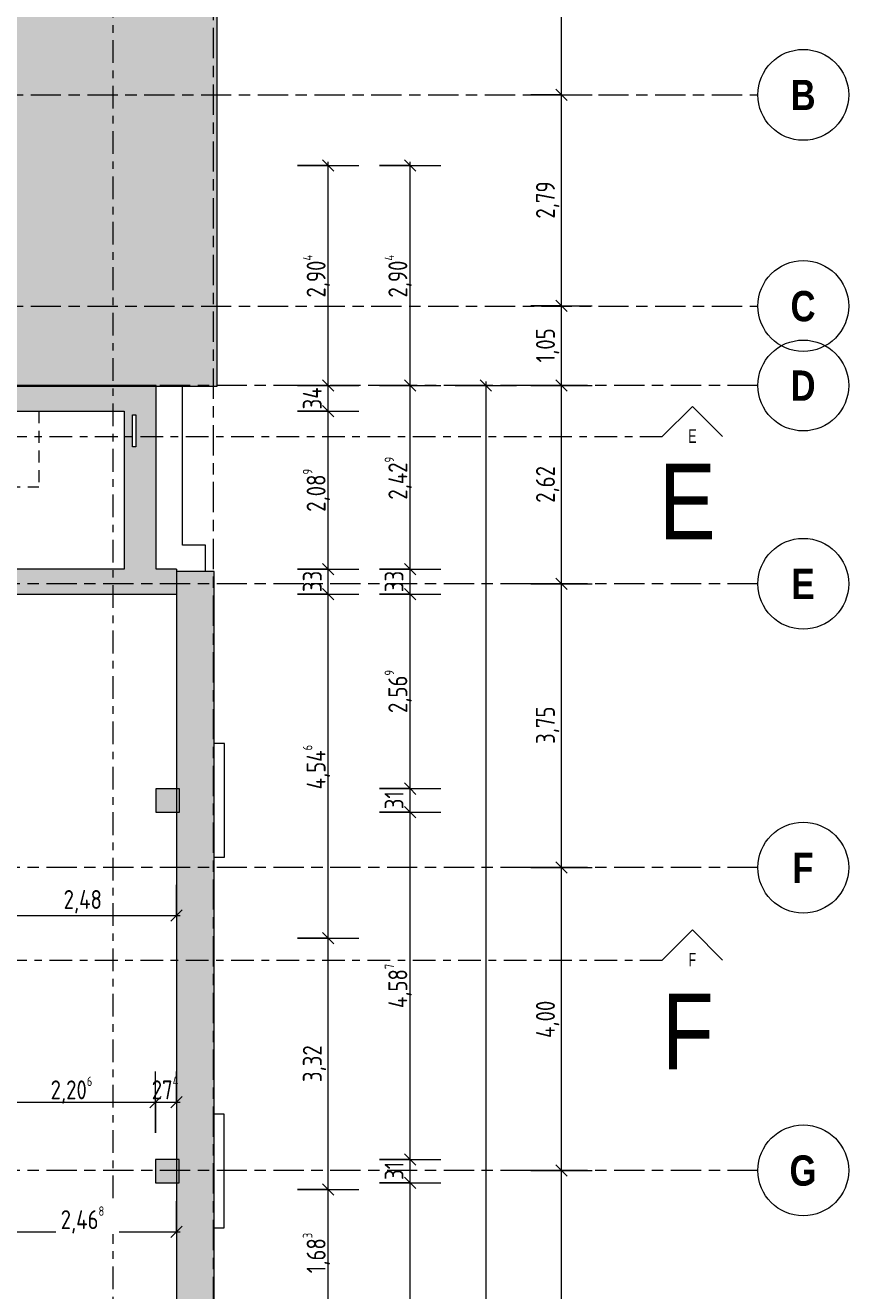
# Model space of a CAD drawing. Header units: metres. Extents: x 2 to 163, y -54 to 869.
# Tile 76 of 78: x 78 to 88, y 6 to 23. Entities that reach past the tile are written whole.
import ezdxf

# ---------------------------------------------------------------- set-up
doc = ezdxf.new("R2010")
doc.units = ezdxf.units.M
for name, pattern in [('_Rasterlinie_', [0.75, 0.4, -0.1, 0.15, -0.1]), ('_Schnittlinie_', [0.6, 0.3, -0.1, 0.1, -0.1]), ('Verdeckt klein', [0.24, 0.16, -0.08])]:
    doc.linetypes.add(name, pattern=pattern)
for name, color, linetype, lineweight in [('A_Bem', 7, 'Continuous', 5), ('A_Bem-100', 7, 'Continuous', 5), ('A_Fenster', 45, 'Continuous', 5), ('A_Fenster_Glas', 5, 'Continuous', 5), ('A_Geschossdecken', 7, 'Continuous', 5), ('A_Körper_Form', 7, 'Continuous', 5), ('A_Notizen', 50, 'Continuous', 5), ('A_Raster', 128, 'Continuous', 5), ('A_Raum-Txt', 16, 'Continuous', 5), ('A_Symbol-S_A', 172, 'Continuous', 5), ('A_Tragwerksstützen', 7, 'Continuous', 5), ('A_Treppe', 38, 'Continuous', 5), ('A_Wand', 244, 'Continuous', 5), ('A_Wand_Schraff', 1, 'Continuous', 5)]:
    doc.layers.add(name, color=color, linetype=linetype, lineweight=lineweight)
doc.styles.add('Arial Narrow', font='ARIALN.TTF', dxfattribs={"width": 0.8, "height": 0.18})
doc.styles.add('Arial Narrow_B', font='txt', dxfattribs={"height": 0.4})
doc.styles.add('Arial_2', font='arial.ttf', dxfattribs={"width": 0.8, "height": 1})
doc.styles.add('Arial_B', font='txt', dxfattribs={"width": 0.8, "height": 0.25})
doc.styles.add('ISOCPEUR', font='isocpeur.ttf', dxfattribs={"width": 0.8, "height": 0.25})
doc.dimstyles.new('BLB-Standard_2_5_Aussen', dxfattribs={"dimscale": 0.3048, "dimtxt": 0.248995, "dimasz": 0.492126, "dimexe": 1.32874, "dimexo": 0.0625, "dimgap": 0.032808, "dimtad": 1, "dimdec": 1, "dimlfac": 100, "dimrnd": 0.1, "dimdsep": 46, "dimtxsty": 'ISOCPEUR', "dimblk1": 'OBLIQUE', "dimblk2": 'OBLIQUE', "dimsah": 1, "dimcen": 0.09, "dimdle": 0.164042, "dimazin": 0, "dimtfac": 1, "dimtdec": 4, "dimtix": 1, "dimtmove": 0, "dimatfit": 3, "dimfxl": 1.32874, "dimfxlon": 1, "dimtvp": 1, "dimtolj": 1, "dimtzin": 0, "dimarcsym": 2})
doc.dimstyles.new('BLB-Standard_2_5_Aussen_1', dxfattribs={"dimscale": 0.3048, "dimtxt": 0.248995, "dimasz": 0.492126, "dimexe": 1.32874, "dimexo": 0.0625, "dimgap": 0.032808, "dimtad": 1, "dimrnd": 0.001, "dimzin": 0, "dimdsep": 46, "dimtxsty": 'ISOCPEUR', "dimblk1": 'OBLIQUE', "dimblk2": 'OBLIQUE', "dimsah": 1, "dimcen": 0.09, "dimdle": 0.164042, "dimazin": 0, "dimtfac": 1, "dimtdec": 4, "dimtix": 1, "dimtmove": 0, "dimatfit": 3, "dimfxl": 1.32874, "dimfxlon": 1, "dimtvp": 1, "dimtolj": 1, "dimtzin": 0, "dimarcsym": 2})
doc.dimstyles.new('BLB-Standard_2_5_Aussen_maskiert_1', dxfattribs={"dimscale": 0.3048, "dimtxt": 0.248995, "dimasz": 0.492126, "dimexe": 1.32874, "dimexo": 0.0625, "dimgap": 0.032808, "dimtad": 1, "dimrnd": 0.001, "dimzin": 0, "dimdsep": 46, "dimtxsty": 'ISOCPEUR', "dimblk1": 'OBLIQUE', "dimblk2": 'OBLIQUE', "dimsah": 1, "dimcen": 0.09, "dimdle": 0.164042, "dimazin": 0, "dimtfac": 1, "dimtdec": 4, "dimtix": 1, "dimtmove": 0, "dimatfit": 3, "dimfxl": 1.32874, "dimfxlon": 1, "dimtvp": 1, "dimtfill": 1, "dimtolj": 1, "dimtzin": 0, "dimarcsym": 2})

# ---------------------------------------------------------------- blocks, each defined once
blk = doc.blocks.new('STB Stütze - rechteckig1 - STB 310 x 310-8104198-AB-E-1 OK FFB')
at = {"layer": 'A_Tragwerksstützen', "lineweight": 9}
blk.add_hatch(color=253, dxfattribs=at).paths.add_polyline_path([(-0.155, -0.155), (0.155, -0.155), (0.155, 0.155), (-0.155, 0.155)], flags=0)
at = {"layer": 'A_Tragwerksstützen', "color": 250, "lineweight": 9}
for p, q in [((0.155, 0.155), (-0.155, 0.155)), ((-0.155, 0.155), (-0.155, -0.155)), ((0.155, -0.155), (0.155, 0.155)), ((-0.155, -0.155), (0.155, -0.155))]:
    blk.add_line(p, q, dxfattribs=at)
blk = doc.blocks.new('FE 1 tlg - Fix - 420 x 420-8070206-AB-E-1 OK FFB')
at = {"layer": 'A_Fenster_Glas', "color": 250, "lineweight": 9}
for p, q in [((-0.21, 0.099), (0.21, 0.099)), ((-0.21, 0.055), (-0.21, 0.099)), ((0.21, 0.055), (-0.21, 0.055)), ((0.21, 0.099), (0.21, 0.055))]:
    blk.add_line(p, q, dxfattribs=at)
blk = doc.blocks.new('Schnitt - Name-592450-AB-E-1 OK FFB')
at = {"layer": 'A_Symbol-S_A', "lineweight": 9}
for p, q in [((-0.004, 0.004), (-0.008, 0)), ((0, 0), (-0.004, 0.004))]:
    blk.add_line(p, q, dxfattribs=at)
blk = doc.blocks.new('DIMBLOCK60-AB-E-1 OK FFB')
at = {"layer": 'A_Bem-100', "lineweight": 9}
for p, q in [((82.689, 7.817), (82.614, 7.892)), ((82.689, 7.817), (82.764, 7.742)), ((82.689, 4.122), (82.614, 4.197)), ((82.689, 4.122), (82.764, 4.047))]:
    blk.add_line(p, q, dxfattribs=at)
at = {"layer": 'A_Bem-100'}
for p, q in [((82.284, 7.817), (83.094, 7.817)), ((82.689, 7.817), (82.284, 7.817)), ((82.689, 4.122), (82.689, 7.817)), ((82.284, 4.122), (83.094, 4.122)), ((82.689, 4.122), (82.284, 4.122))]:
    blk.add_line(p, q, dxfattribs=at)
at = {"layer": 'A_Bem-100', "color": 0, "insert": (82.353, 5.685), "char_height": 0.25, "width": 0.68419, "attachment_point": 1, "rotation": 90, "line_spacing_factor": 1.149209, "style": 'ISOCPEUR'}
blk.add_mtext('3,69\\A2\\H0.5x;\\S5^  ;\\H2x;', dxfattribs=at)
blk = doc.blocks.new('_Oblique')
at = {"color": 0, "linetype": 'ByBlock', "lineweight": -2}
blk.add_line((-0.5, -0.5), (0.5, 0.5), dxfattribs=at)
blk = doc.blocks.new('DIMBLOCK61-AB-E-1 OK FFB')
at = {"layer": 'A_Bem-100', "lineweight": 9}
for p, q in [((82.689, 8.127), (82.614, 8.202)), ((82.689, 8.127), (82.764, 8.052)), ((82.689, 7.817), (82.614, 7.892)), ((82.689, 7.817), (82.764, 7.742))]:
    blk.add_line(p, q, dxfattribs=at)
at = {"layer": 'A_Bem-100'}
for p, q in [((82.284, 8.127), (83.094, 8.127)), ((82.689, 8.127), (82.284, 8.127)), ((82.689, 7.817), (82.689, 8.127)), ((82.284, 7.817), (83.094, 7.817)), ((82.689, 7.817), (82.284, 7.817))]:
    blk.add_line(p, q, dxfattribs=at)
at = {"layer": 'A_Bem-100', "color": 0, "insert": (82.353, 7.855), "char_height": 0.25, "width": 0.28085, "attachment_point": 1, "rotation": 90, "line_spacing_factor": 1.149209, "style": 'ISOCPEUR'}
blk.add_mtext('31', dxfattribs=at)
blk = doc.blocks.new('DIMBLOCK62-AB-E-1 OK FFB')
at = {"layer": 'A_Bem-100'}
for p, q in [((82.284, 12.715), (83.094, 12.715)), ((82.689, 12.715), (82.284, 12.715)), ((82.689, 8.127), (82.689, 12.715)), ((82.284, 8.127), (83.094, 8.127)), ((82.689, 8.127), (82.284, 8.127))]:
    blk.add_line(p, q, dxfattribs=at)
at = {"layer": 'A_Bem-100', "lineweight": 9}
for p, q in [((82.689, 12.715), (82.614, 12.79)), ((82.689, 12.715), (82.764, 12.64)), ((82.689, 8.127), (82.614, 8.202)), ((82.689, 8.127), (82.764, 8.052))]:
    blk.add_line(p, q, dxfattribs=at)
at = {"layer": 'A_Bem-100', "color": 0, "insert": (82.353, 10.126), "char_height": 0.25, "width": 0.7081, "attachment_point": 1, "rotation": 90, "line_spacing_factor": 1.149209, "style": 'ISOCPEUR'}
blk.add_mtext('4,58\\A2\\H0.5x;\\S7^  ;\\H2x;', dxfattribs=at)
blk = doc.blocks.new('DIMBLOCK63-AB-E-1 OK FFB')
at = {"layer": 'A_Bem-100', "lineweight": 9}
for p, q in [((82.689, 13.025), (82.614, 13.1)), ((82.689, 13.025), (82.764, 12.95)), ((82.689, 12.715), (82.614, 12.79)), ((82.689, 12.715), (82.764, 12.64))]:
    blk.add_line(p, q, dxfattribs=at)
at = {"layer": 'A_Bem-100'}
for p, q in [((82.284, 13.025), (83.094, 13.025)), ((82.689, 13.025), (82.284, 13.025)), ((82.689, 12.715), (82.689, 13.025)), ((82.284, 12.715), (83.094, 12.715)), ((82.689, 12.715), (82.284, 12.715))]:
    blk.add_line(p, q, dxfattribs=at)
at = {"layer": 'A_Bem-100', "color": 0, "insert": (82.353, 12.753), "char_height": 0.25, "width": 0.28085, "attachment_point": 1, "rotation": 90, "line_spacing_factor": 1.149209, "style": 'ISOCPEUR'}
blk.add_mtext('31', dxfattribs=at)
blk = doc.blocks.new('DIMBLOCK64-AB-E-1 OK FFB')
at = {"layer": 'A_Bem-100'}
for p, q in [((82.284, 15.594), (83.094, 15.594)), ((82.689, 15.594), (82.284, 15.594)), ((82.689, 13.025), (82.689, 15.594)), ((82.284, 13.025), (83.094, 13.025)), ((82.689, 13.025), (82.284, 13.025))]:
    blk.add_line(p, q, dxfattribs=at)
at = {"layer": 'A_Bem-100', "lineweight": 9}
for p, q in [((82.689, 15.594), (82.614, 15.669)), ((82.689, 15.594), (82.764, 15.519)), ((82.689, 13.025), (82.614, 13.1)), ((82.689, 13.025), (82.764, 12.95))]:
    blk.add_line(p, q, dxfattribs=at)
at = {"layer": 'A_Bem-100', "color": 0, "insert": (82.353, 14.024), "char_height": 0.25, "width": 0.68419, "attachment_point": 1, "rotation": 90, "line_spacing_factor": 1.149209, "style": 'ISOCPEUR'}
blk.add_mtext('2,56\\A2\\H0.5x;\\S9^  ;\\H2x;', dxfattribs=at)
blk = doc.blocks.new('DIMBLOCK65-AB-E-1 OK FFB')
at = {"layer": 'A_Bem-100'}
for p, q in [((82.284, 15.924), (83.094, 15.924)), ((82.689, 15.924), (82.284, 15.924)), ((82.689, 15.594), (82.689, 15.924)), ((82.284, 15.594), (83.094, 15.594)), ((82.689, 15.594), (82.284, 15.594))]:
    blk.add_line(p, q, dxfattribs=at)
at = {"layer": 'A_Bem-100', "lineweight": 9}
for p, q in [((82.689, 15.924), (82.614, 15.999)), ((82.689, 15.924), (82.764, 15.849)), ((82.689, 15.594), (82.614, 15.669)), ((82.689, 15.594), (82.764, 15.519))]:
    blk.add_line(p, q, dxfattribs=at)
at = {"layer": 'A_Bem-100', "color": 0, "insert": (82.353, 15.622), "char_height": 0.25, "width": 0.32865, "attachment_point": 1, "rotation": 90, "line_spacing_factor": 1.149209, "style": 'ISOCPEUR'}
blk.add_mtext('33', dxfattribs=at)
blk = doc.blocks.new('DIMBLOCK66-AB-E-1 OK FFB')
at = {"layer": 'A_Bem-100', "lineweight": 9}
for p, q in [((82.689, 18.353), (82.614, 18.428)), ((82.689, 18.353), (82.764, 18.278)), ((82.689, 15.924), (82.614, 15.999)), ((82.689, 15.924), (82.764, 15.849))]:
    blk.add_line(p, q, dxfattribs=at)
at = {"layer": 'A_Bem-100'}
for p, q in [((82.284, 18.353), (83.094, 18.353)), ((82.689, 18.353), (82.284, 18.353)), ((82.689, 15.924), (82.689, 18.353)), ((82.284, 15.924), (83.094, 15.924)), ((82.689, 15.924), (82.284, 15.924))]:
    blk.add_line(p, q, dxfattribs=at)
at = {"layer": 'A_Bem-100', "color": 0, "insert": (82.353, 16.843), "char_height": 0.25, "width": 0.7081, "attachment_point": 1, "rotation": 90, "line_spacing_factor": 1.149209, "style": 'ISOCPEUR'}
blk.add_mtext('2,42\\A2\\H0.5x;\\S9^  ;\\H2x;', dxfattribs=at)
blk = doc.blocks.new('DIMBLOCK67-AB-E-1 OK FFB')
at = {"layer": 'A_Bem-100'}
for p, q in [((82.284, 21.257), (83.094, 21.257)), ((82.689, 21.257), (82.284, 21.257)), ((82.689, 18.353), (82.689, 21.307)), ((82.284, 18.353), (83.094, 18.353)), ((82.689, 18.353), (82.284, 18.353))]:
    blk.add_line(p, q, dxfattribs=at)
at = {"layer": 'A_Bem-100', "lineweight": 9}
for p, q in [((82.689, 21.257), (82.614, 21.332)), ((82.689, 21.257), (82.764, 21.182)), ((82.689, 18.353), (82.614, 18.428)), ((82.689, 18.353), (82.764, 18.278))]:
    blk.add_line(p, q, dxfattribs=at)
at = {"layer": 'A_Bem-100', "color": 0, "insert": (82.353, 19.513), "char_height": 0.25, "width": 0.70212, "attachment_point": 1, "rotation": 90, "line_spacing_factor": 1.149209, "style": 'ISOCPEUR'}
blk.add_mtext('2,90\\A2\\H0.5x;\\S4^  ;\\H2x;', dxfattribs=at)
blk = doc.blocks.new('Raster - Raster-989695-AB-E-1 OK FFB')
at = {"layer": 'A_Raster', "lineweight": 9}
blk.add_circle((0, 0), 0.006, dxfattribs=at)
blk = doc.blocks.new('DIMBLOCK228-AB-E-1 OK FFB')
at = {"layer": 'A_Bem-100', "lineweight": 9}
for p, q in [((84.689, 7.982), (84.614, 8.057)), ((84.689, 7.982), (84.764, 7.907)), ((84.689, 3.982), (84.614, 4.057)), ((84.689, 3.982), (84.764, 3.907))]:
    blk.add_line(p, q, dxfattribs=at)
at = {"layer": 'A_Bem-100'}
for p, q in [((84.284, 7.982), (85.094, 7.982)), ((84.689, 7.982), (84.284, 7.982)), ((84.689, 3.982), (84.689, 7.982)), ((84.284, 3.982), (85.094, 3.982)), ((84.689, 3.982), (84.284, 3.982))]:
    blk.add_line(p, q, dxfattribs=at)
at = {"layer": 'A_Bem-100', "color": 0, "insert": (84.353, 5.731), "char_height": 0.25, "width": 0.60054, "attachment_point": 1, "rotation": 90, "line_spacing_factor": 1.149209, "style": 'ISOCPEUR'}
blk.add_mtext('4,00', dxfattribs=at)
blk = doc.blocks.new('DIMBLOCK229-AB-E-1 OK FFB')
at = {"layer": 'A_Bem-100', "lineweight": 9}
for p, q in [((84.689, 11.982), (84.614, 12.057)), ((84.689, 11.982), (84.764, 11.907)), ((84.689, 7.982), (84.614, 8.057)), ((84.689, 7.982), (84.764, 7.907))]:
    blk.add_line(p, q, dxfattribs=at)
at = {"layer": 'A_Bem-100'}
for p, q in [((84.284, 11.982), (85.094, 11.982)), ((84.689, 11.982), (84.284, 11.982)), ((84.689, 7.982), (84.689, 11.982)), ((84.284, 7.982), (85.094, 7.982)), ((84.689, 7.982), (84.284, 7.982))]:
    blk.add_line(p, q, dxfattribs=at)
at = {"layer": 'A_Bem-100', "color": 0, "insert": (84.353, 9.731), "char_height": 0.25, "width": 0.60054, "attachment_point": 1, "rotation": 90, "line_spacing_factor": 1.149209, "style": 'ISOCPEUR'}
blk.add_mtext('4,00', dxfattribs=at)
blk = doc.blocks.new('DIMBLOCK230-AB-E-1 OK FFB')
at = {"layer": 'A_Bem-100'}
for p, q in [((84.284, 15.732), (85.094, 15.732)), ((84.689, 15.732), (84.284, 15.732)), ((84.689, 11.982), (84.689, 15.732)), ((84.284, 11.982), (85.094, 11.982)), ((84.689, 11.982), (84.284, 11.982))]:
    blk.add_line(p, q, dxfattribs=at)
at = {"layer": 'A_Bem-100', "lineweight": 9}
for p, q in [((84.689, 15.732), (84.614, 15.807)), ((84.689, 15.732), (84.764, 15.657)), ((84.689, 11.982), (84.614, 12.057)), ((84.689, 11.982), (84.764, 11.907))]:
    blk.add_line(p, q, dxfattribs=at)
at = {"layer": 'A_Bem-100', "color": 0, "insert": (84.353, 13.616), "char_height": 0.25, "width": 0.57664, "attachment_point": 1, "rotation": 90, "line_spacing_factor": 1.149209, "style": 'ISOCPEUR'}
blk.add_mtext('3,75', dxfattribs=at)
blk = doc.blocks.new('DIMBLOCK231-AB-E-1 OK FFB')
at = {"layer": 'A_Bem-100', "lineweight": 9}
for p, q in [((84.689, 18.352), (84.614, 18.427)), ((84.689, 18.352), (84.764, 18.277)), ((84.689, 15.732), (84.614, 15.807)), ((84.689, 15.732), (84.764, 15.657))]:
    blk.add_line(p, q, dxfattribs=at)
at = {"layer": 'A_Bem-100'}
for p, q in [((84.284, 18.352), (85.094, 18.352)), ((84.689, 18.352), (84.284, 18.352)), ((84.689, 15.732), (84.689, 18.352)), ((84.284, 15.732), (85.094, 15.732)), ((84.689, 15.732), (84.284, 15.732))]:
    blk.add_line(p, q, dxfattribs=at)
at = {"layer": 'A_Bem-100', "color": 0, "insert": (84.353, 16.801), "char_height": 0.25, "width": 0.57664, "attachment_point": 1, "rotation": 90, "line_spacing_factor": 1.149209, "style": 'ISOCPEUR'}
blk.add_mtext('2,62', dxfattribs=at)
blk = doc.blocks.new('DIMBLOCK232-AB-E-1 OK FFB')
at = {"layer": 'A_Bem-100'}
for p, q in [((84.284, 19.402), (85.094, 19.402)), ((84.689, 19.402), (84.284, 19.402)), ((84.689, 18.352), (84.689, 19.402)), ((84.284, 18.352), (85.094, 18.352)), ((84.689, 18.352), (84.284, 18.352))]:
    blk.add_line(p, q, dxfattribs=at)
at = {"layer": 'A_Bem-100', "lineweight": 9}
for p, q in [((84.689, 19.402), (84.614, 19.477)), ((84.689, 19.402), (84.764, 19.327)), ((84.689, 18.352), (84.614, 18.427)), ((84.689, 18.352), (84.764, 18.277))]:
    blk.add_line(p, q, dxfattribs=at)
at = {"layer": 'A_Bem-100', "color": 0, "insert": (84.353, 18.656), "char_height": 0.25, "width": 0.52883, "attachment_point": 1, "rotation": 90, "line_spacing_factor": 1.149209, "style": 'ISOCPEUR'}
blk.add_mtext('1,05', dxfattribs=at)
blk = doc.blocks.new('DIMBLOCK233-AB-E-1 OK FFB')
at = {"layer": 'A_Bem-100', "lineweight": 9}
for p, q in [((84.689, 22.192), (84.614, 22.267)), ((84.689, 22.192), (84.764, 22.117)), ((84.689, 19.402), (84.614, 19.477)), ((84.689, 19.402), (84.764, 19.327))]:
    blk.add_line(p, q, dxfattribs=at)
at = {"layer": 'A_Bem-100'}
for p, q in [((84.284, 22.192), (85.094, 22.192)), ((84.689, 22.192), (84.284, 22.192)), ((84.689, 19.402), (84.689, 22.192)), ((84.284, 19.402), (85.094, 19.402)), ((84.689, 19.402), (84.284, 19.402))]:
    blk.add_line(p, q, dxfattribs=at)
at = {"layer": 'A_Bem-100', "color": 0, "insert": (84.353, 20.556), "char_height": 0.25, "width": 0.57664, "attachment_point": 1, "rotation": 90, "line_spacing_factor": 1.149209, "style": 'ISOCPEUR'}
blk.add_mtext('2,79', dxfattribs=at)
blk = doc.blocks.new('DIMBLOCK234-AB-E-1 OK FFB')
at = {"layer": 'A_Bem-100'}
for p, q in [((84.284, 26.652), (85.094, 26.652)), ((84.689, 26.652), (84.284, 26.652)), ((84.689, 22.192), (84.689, 26.702)), ((84.284, 22.192), (85.094, 22.192)), ((84.689, 22.192), (84.284, 22.192))]:
    blk.add_line(p, q, dxfattribs=at)
at = {"layer": 'A_Bem-100', "lineweight": 9}
for p, q in [((84.689, 26.652), (84.614, 26.727)), ((84.689, 26.652), (84.764, 26.577)), ((84.689, 22.192), (84.614, 22.267)), ((84.689, 22.192), (84.764, 22.117))]:
    blk.add_line(p, q, dxfattribs=at)
at = {"layer": 'A_Bem-100', "color": 0, "insert": (84.353, 24.161), "char_height": 0.25, "width": 0.62444, "attachment_point": 1, "rotation": 90, "line_spacing_factor": 1.149209, "style": 'ISOCPEUR'}
blk.add_mtext('4,46', dxfattribs=at)
blk = doc.blocks.new('DIMBLOCK382-AB-E-1 OK FFB')
at = {"layer": 'A_Bem-100'}
for p, q in [((77.134, 7.574), (77.134, 6.764)), ((77.134, 7.169), (77.134, 7.574)), ((79.602, 7.574), (79.602, 6.764)), ((79.602, 7.169), (79.602, 7.574)), ((77.134, 7.169), (79.652, 7.169))]:
    blk.add_line(p, q, dxfattribs=at)
at = {"layer": 'A_Bem-100', "lineweight": 9}
for p, q in [((77.134, 7.169), (77.209, 7.244)), ((79.602, 7.169), (79.677, 7.244)), ((77.134, 7.169), (77.059, 7.094)), ((79.602, 7.169), (79.527, 7.094))]:
    blk.add_line(p, q, dxfattribs=at)
at = {"layer": 'A_Bem-100', "color": 0, "insert": (78.073, 7.506), "char_height": 0.25, "width": 0.7081, "attachment_point": 1, "line_spacing_factor": 1.149209, "style": 'ISOCPEUR', "bg_fill": 3, "box_fill_scale": 1.25, "bg_fill_color": 256, "bg_fill_true_color": 13158600, "bg_fill_transparency": 0}
blk.add_mtext('2,46\\A2\\H0.5x;\\S8^  ;\\H2x;', dxfattribs=at)
blk = doc.blocks.new('DIMBLOCK397-AB-E-1 OK FFB')
at = {"layer": 'A_Bem-100'}
for p, q in [((77.122, 8.48), (77.122, 9.29)), ((79.328, 8.48), (79.328, 9.29)), ((77.122, 8.885), (79.328, 8.885)), ((77.122, 8.885), (77.122, 8.48)), ((79.328, 8.885), (79.328, 8.48))]:
    blk.add_line(p, q, dxfattribs=at)
at = {"layer": 'A_Bem-100', "lineweight": 9}
for p, q in [((77.122, 8.885), (77.047, 8.81)), ((77.122, 8.885), (77.197, 8.96)), ((79.328, 8.885), (79.253, 8.81)), ((79.328, 8.885), (79.403, 8.96))]:
    blk.add_line(p, q, dxfattribs=at)
at = {"layer": 'A_Bem-100', "color": 0, "insert": (77.94, 9.221), "char_height": 0.25, "width": 0.68419, "attachment_point": 1, "line_spacing_factor": 1.149209, "style": 'ISOCPEUR'}
blk.add_mtext('2,20\\A2\\H0.5x;\\S6^  ;\\H2x;', dxfattribs=at)
blk = doc.blocks.new('DIMBLOCK398-AB-E-1 OK FFB')
at = {"layer": 'A_Bem-100'}
for p, q in [((79.328, 8.48), (79.328, 9.29)), ((79.602, 9.29), (79.602, 8.48)), ((79.602, 8.885), (79.602, 9.29)), ((79.328, 8.885), (79.652, 8.885)), ((79.328, 8.885), (79.328, 8.48))]:
    blk.add_line(p, q, dxfattribs=at)
at = {"layer": 'A_Bem-100', "lineweight": 9}
for p, q in [((79.328, 8.885), (79.253, 8.81)), ((79.328, 8.885), (79.403, 8.96)), ((79.602, 8.885), (79.527, 8.81)), ((79.602, 8.885), (79.677, 8.96))]:
    blk.add_line(p, q, dxfattribs=at)
at = {"layer": 'A_Bem-100', "color": 0, "insert": (79.276, 9.221), "char_height": 0.25, "width": 0.45414, "attachment_point": 1, "line_spacing_factor": 1.149209, "style": 'ISOCPEUR'}
blk.add_mtext('27\\A2\\H0.5x;\\S4^  ;\\H2x;', dxfattribs=at)
blk = doc.blocks.new('DIMBLOCK405-AB-E-1 OK FFB')
at = {"layer": 'A_Bem-100'}
for p, q in [((77.122, 11.754), (77.122, 10.944)), ((77.122, 11.349), (77.122, 11.754)), ((79.602, 11.754), (79.602, 10.944)), ((79.602, 11.349), (79.602, 11.754)), ((77.122, 11.349), (79.652, 11.349))]:
    blk.add_line(p, q, dxfattribs=at)
at = {"layer": 'A_Bem-100', "lineweight": 9}
for p, q in [((77.122, 11.349), (77.197, 11.424)), ((79.602, 11.349), (79.677, 11.424)), ((77.122, 11.349), (77.047, 11.274)), ((79.602, 11.349), (79.527, 11.274))]:
    blk.add_line(p, q, dxfattribs=at)
at = {"layer": 'A_Bem-100', "color": 0, "insert": (78.112, 11.686), "char_height": 0.25, "width": 0.60054, "attachment_point": 1, "line_spacing_factor": 1.149209, "style": 'ISOCPEUR'}
blk.add_mtext('2,48', dxfattribs=at)
blk = doc.blocks.new('DIMBLOCK446-AB-E-1 OK FFB')
at = {"layer": 'A_Bem-100'}
for p, q in [((81.204, 7.728), (82.014, 7.728)), ((81.609, 7.728), (81.204, 7.728)), ((81.609, 6.045), (81.609, 7.728)), ((81.204, 6.045), (82.014, 6.045)), ((81.609, 6.045), (81.204, 6.045))]:
    blk.add_line(p, q, dxfattribs=at)
at = {"layer": 'A_Bem-100', "lineweight": 9}
for p, q in [((81.609, 7.728), (81.534, 7.803)), ((81.609, 7.728), (81.684, 7.653)), ((81.609, 6.045), (81.534, 6.12)), ((81.609, 6.045), (81.684, 5.97))]:
    blk.add_line(p, q, dxfattribs=at)
at = {"layer": 'A_Bem-100', "color": 0, "insert": (81.273, 6.622), "char_height": 0.25, "width": 0.63639, "attachment_point": 1, "rotation": 90, "line_spacing_factor": 1.149209, "style": 'ISOCPEUR'}
blk.add_mtext('1,68\\A2\\H0.5x;\\S3^  ;\\H2x;', dxfattribs=at)
blk = doc.blocks.new('DIMBLOCK447-AB-E-1 OK FFB')
at = {"layer": 'A_Bem-100'}
for p, q in [((81.204, 11.048), (82.014, 11.048)), ((81.609, 11.048), (81.204, 11.048)), ((81.609, 7.728), (81.609, 11.048)), ((81.204, 7.728), (82.014, 7.728)), ((81.609, 7.728), (81.204, 7.728))]:
    blk.add_line(p, q, dxfattribs=at)
at = {"layer": 'A_Bem-100', "lineweight": 9}
for p, q in [((81.609, 11.048), (81.534, 11.123)), ((81.609, 11.048), (81.684, 10.973)), ((81.609, 7.728), (81.534, 7.803)), ((81.609, 7.728), (81.684, 7.653))]:
    blk.add_line(p, q, dxfattribs=at)
at = {"layer": 'A_Bem-100', "color": 0, "insert": (81.273, 9.148), "char_height": 0.25, "width": 0.57664, "attachment_point": 1, "rotation": 90, "line_spacing_factor": 1.149209, "style": 'ISOCPEUR'}
blk.add_mtext('3,32', dxfattribs=at)
blk = doc.blocks.new('DIMBLOCK448-AB-E-1 OK FFB')
at = {"layer": 'A_Bem-100'}
for p, q in [((81.204, 15.594), (82.014, 15.594)), ((81.609, 15.594), (81.204, 15.594)), ((81.609, 11.048), (81.609, 15.594)), ((81.204, 11.048), (82.014, 11.048)), ((81.609, 11.048), (81.204, 11.048))]:
    blk.add_line(p, q, dxfattribs=at)
at = {"layer": 'A_Bem-100', "lineweight": 9}
for p, q in [((81.609, 15.594), (81.534, 15.669)), ((81.609, 15.594), (81.684, 15.519)), ((81.609, 11.048), (81.534, 11.123)), ((81.609, 11.048), (81.684, 10.973))]:
    blk.add_line(p, q, dxfattribs=at)
at = {"layer": 'A_Bem-100', "color": 0, "insert": (81.273, 13.016), "char_height": 0.25, "width": 0.732, "attachment_point": 1, "rotation": 90, "line_spacing_factor": 1.149209, "style": 'ISOCPEUR'}
blk.add_mtext('4,54\\A2\\H0.5x;\\S6^  ;\\H2x;', dxfattribs=at)
blk = doc.blocks.new('DIMBLOCK449-AB-E-1 OK FFB')
at = {"layer": 'A_Bem-100'}
for p, q in [((81.204, 15.924), (82.014, 15.924)), ((81.609, 15.924), (81.204, 15.924)), ((81.609, 15.594), (81.609, 15.924)), ((81.204, 15.594), (82.014, 15.594)), ((81.609, 15.594), (81.204, 15.594))]:
    blk.add_line(p, q, dxfattribs=at)
at = {"layer": 'A_Bem-100', "lineweight": 9}
for p, q in [((81.609, 15.924), (81.534, 15.999)), ((81.609, 15.924), (81.684, 15.849)), ((81.609, 15.594), (81.534, 15.669)), ((81.609, 15.594), (81.684, 15.519))]:
    blk.add_line(p, q, dxfattribs=at)
at = {"layer": 'A_Bem-100', "color": 0, "insert": (81.273, 15.622), "char_height": 0.25, "width": 0.32865, "attachment_point": 1, "rotation": 90, "line_spacing_factor": 1.149209, "style": 'ISOCPEUR'}
blk.add_mtext('33', dxfattribs=at)
blk = doc.blocks.new('DIMBLOCK450-AB-E-1 OK FFB')
at = {"layer": 'A_Bem-100', "lineweight": 9}
for p, q in [((81.609, 18.013), (81.534, 18.088)), ((81.609, 18.013), (81.684, 17.938)), ((81.609, 15.924), (81.534, 15.999)), ((81.609, 15.924), (81.684, 15.849))]:
    blk.add_line(p, q, dxfattribs=at)
at = {"layer": 'A_Bem-100'}
for p, q in [((81.204, 18.013), (82.014, 18.013)), ((81.609, 18.013), (81.204, 18.013)), ((81.609, 15.924), (81.609, 18.013)), ((81.204, 15.924), (82.014, 15.924)), ((81.609, 15.924), (81.204, 15.924))]:
    blk.add_line(p, q, dxfattribs=at)
at = {"layer": 'A_Bem-100', "color": 0, "insert": (81.273, 16.683), "char_height": 0.25, "width": 0.68419, "attachment_point": 1, "rotation": 90, "line_spacing_factor": 1.149209, "style": 'ISOCPEUR'}
blk.add_mtext('2,08\\A2\\H0.5x;\\S9^  ;\\H2x;', dxfattribs=at)
blk = doc.blocks.new('DIMBLOCK451-AB-E-1 OK FFB')
at = {"layer": 'A_Bem-100', "lineweight": 9}
for p, q in [((81.609, 18.353), (81.534, 18.428)), ((81.609, 18.353), (81.684, 18.278)), ((81.609, 18.013), (81.534, 18.088)), ((81.609, 18.013), (81.684, 17.938))]:
    blk.add_line(p, q, dxfattribs=at)
at = {"layer": 'A_Bem-100'}
for p, q in [((81.204, 18.353), (82.014, 18.353)), ((81.609, 18.353), (81.204, 18.353)), ((81.609, 18.013), (81.609, 18.353)), ((81.204, 18.013), (82.014, 18.013)), ((81.609, 18.013), (81.204, 18.013))]:
    blk.add_line(p, q, dxfattribs=at)
at = {"layer": 'A_Bem-100', "color": 0, "insert": (81.273, 18.036), "char_height": 0.25, "width": 0.35255, "attachment_point": 1, "rotation": 90, "line_spacing_factor": 1.149209, "style": 'ISOCPEUR'}
blk.add_mtext('34', dxfattribs=at)
blk = doc.blocks.new('DIMBLOCK452-AB-E-1 OK FFB')
at = {"layer": 'A_Bem-100'}
for p, q in [((81.204, 21.257), (82.014, 21.257)), ((81.609, 21.257), (81.204, 21.257)), ((81.609, 18.353), (81.609, 21.307)), ((81.204, 18.353), (82.014, 18.353)), ((81.609, 18.353), (81.204, 18.353))]:
    blk.add_line(p, q, dxfattribs=at)
at = {"layer": 'A_Bem-100', "lineweight": 9}
for p, q in [((81.609, 21.257), (81.534, 21.332)), ((81.609, 21.257), (81.684, 21.182)), ((81.609, 18.353), (81.534, 18.428)), ((81.609, 18.353), (81.684, 18.278))]:
    blk.add_line(p, q, dxfattribs=at)
at = {"layer": 'A_Bem-100', "color": 0, "insert": (81.273, 19.513), "char_height": 0.25, "width": 0.70212, "attachment_point": 1, "rotation": 90, "line_spacing_factor": 1.149209, "style": 'ISOCPEUR'}
blk.add_mtext('2,90\\A2\\H0.5x;\\S4^  ;\\H2x;', dxfattribs=at)
blk = doc.blocks.new('DIMBLOCK453-AB-E-1 OK FFB')
at = {"layer": 'A_Bem-100', "lineweight": 9}
for p, q in [((83.689, 18.353), (83.614, 18.428)), ((83.689, 18.353), (83.764, 18.278)), ((83.689, -22.345), (83.614, -22.27)), ((83.689, -22.345), (83.764, -22.42))]:
    blk.add_line(p, q, dxfattribs=at)
at = {"layer": 'A_Bem-100'}
for p, q in [((83.689, 18.403), (83.689, -22.395)), ((83.284, 18.353), (84.094, 18.353)), ((83.689, 18.353), (83.284, 18.353)), ((83.284, -22.345), (84.094, -22.345)), ((83.689, -22.345), (83.284, -22.345))]:
    blk.add_line(p, q, dxfattribs=at)
at = {"layer": 'A_Bem-100', "color": 0, "insert": (83.353, -2.359), "char_height": 0.25, "width": 0.87242, "attachment_point": 1, "rotation": 90, "line_spacing_factor": 1.149209, "style": 'ISOCPEUR'}
blk.add_mtext('40,69\\A2\\H0.5x;\\S8^  ;\\H2x;', dxfattribs=at)

msp = doc.modelspace()

# ---------------------------------------------------------------- hatches: boundary and pattern name
at = {"layer": 'A_Körper_Form', "lineweight": 9}
msp.add_hatch(color=254, dxfattribs=at).paths.add_polyline_path([(69.1545, 18.3426), (80.1401, 18.3427), (80.14, 29.5972), (68.0866, 29.5971), (68.0867, 21.0971), (69.1545, 21.2524), (69.1545, 19.76)], flags=0)
at = {"layer": 'A_Wand_Schraff', "lineweight": 9}
for points in [[(79.3332, 18.0129), (79.3332, 18.3529), (73.2164, 18.3529), (73.2164, 18.0129), (78.9132, 18.0129)], [(80.1019, -20.0383), (80.1019, 15.8938), (79.6019, 15.8938), (79.6019, -20.0383)]]:
    msp.add_hatch(color=253, dxfattribs=at).paths.add_polyline_path(points, flags=0)
h = msp.add_hatch(color=253, dxfattribs=at)
h.paths.add_polyline_path([(79.0677, 15.9238), (79.3332, 15.9238), (79.3332, 18.0129), (78.9132, 18.0129), (78.9132, 15.9238), (79.0237, 15.9238)], flags=0)
h.paths.add_polyline_path([(79.0677, 17.5429), (79.0237, 17.5429), (79.0237, 17.9629), (79.0677, 17.9629)], flags=0)
h = msp.add_hatch(color=253, dxfattribs=at)
h.paths.add_polyline_path([(79.6019, 15.5938), (79.6019, 15.9238), (74.4834, 15.9238), (74.4834, 15.8868), (74.4764, 15.8868), (74.4764, 15.5938), (76.103, 15.5938)], flags=0)
h.paths.add_polyline_path([(73.0714, 15.5938), (73.4764, 15.5938), (73.4754, 15.8868), (73.4694, 15.8868), (73.4684, 15.9238), (73.0714, 15.9238), (73.0714, 15.8537)], flags=0)
h.paths.add_polyline_path([(73.4754, 15.8888), (73.4754, 15.9238), (73.4714, 15.9238), (73.4714, 15.8888)], flags=0)
h.paths.add_polyline_path([(74.4774, 15.8888), (74.4814, 15.8888), (74.4814, 15.9238), (74.4774, 15.9238), (74.4774, 15.8928)], flags=0)

# ---------------------------------------------------------------- linework, layer by layer
at = {"layer": 'A_Geschossdecken', "color": 253, "lineweight": 9}
for p, q in [((79.6832, 16.2438), (79.6832, 18.3427)), ((79.988, 16.2438), (79.6832, 16.2438)), ((79.988, 15.8938), (79.988, 16.2438)), ((80.2366, 13.6198), (80.1019, 13.6198)), ((80.2366, 12.1198), (80.2366, 13.6198)), ((80.1019, 12.1198), (80.2366, 12.1198)), ((80.2326, 8.7224), (80.1019, 8.7224)), ((80.2326, 7.2224), (80.2326, 8.7224)), ((80.1019, 7.2224), (80.2326, 7.2224))]:
    msp.add_line(p, q, dxfattribs=at)
at = {"layer": 'A_Körper_Form', "color": 253, "lineweight": 9}
for p, q in [((80.1401, 18.3427), (80.14, 29.5972)), ((69.1545, 18.3426), (80.1401, 18.3427))]:
    msp.add_line(p, q, dxfattribs=at)
at = {"layer": 'A_Raster', "linetype": '_Rasterlinie_', "lineweight": 9}
for p, q in [((80.0919, -53.073), (80.0919, 37.0621)), ((15.4272, 22.1916), (87.2847, 22.1916)), ((15.4272, 19.4016), (87.2847, 19.4016)), ((87.2847, 18.3516), (15.4272, 18.3516)), ((87.2847, 15.7316), (15.4272, 15.7316)), ((87.2847, 11.9816), (15.4272, 11.9816)), ((87.2847, 7.9816), (15.4272, 7.9816))]:
    msp.add_line(p, q, dxfattribs=at)
at = {"layer": 'A_Symbol-S_A', "linetype": '_Schnittlinie_', "lineweight": 9}
for p, q in [((78.7666, -31.9872), (78.7666, 27.1007)), ((22.7262, 17.6759), (86.0189, 17.6759)), ((22.7262, 10.7587), (86.0189, 10.7587))]:
    msp.add_line(p, q, dxfattribs=at)
at = {"layer": 'A_Treppe', "color": 250, "linetype": 'Verdeckt klein', "lineweight": 9}
for p, q in [((75.682, 18.0129), (77.7843, 18.0129)), ((77.7843, 18.0129), (77.7843, 17.0129)), ((75.8175, 17.0129), (77.7843, 17.0129))]:
    msp.add_line(p, q, dxfattribs=at)
at = {"layer": 'A_Wand', "color": 250, "lineweight": 9}
for p, q in [((79.3332, 18.3529), (69.1532, 18.3529)), ((79.3332, 15.9238), (79.3332, 18.3529)), ((73.2164, 18.0129), (78.9132, 18.0129)), ((78.9132, 18.0129), (78.9132, 15.9238)), ((78.9132, 15.9238), (74.4864, 15.9238)), ((79.6019, 15.9238), (79.3332, 15.9238)), ((79.6019, 15.9238), (79.6019, -1.8321)), ((80.1019, 15.8938), (79.6019, 15.8938)), ((80.1019, -20.0383), (80.1019, 15.8938)), ((72.6814, 15.5938), (79.6019, 15.5938))]:
    msp.add_line(p, q, dxfattribs=at)

# ---------------------------------------------------------------- block references
at = {"layer": 'A_Fenster', "color": 250, "lineweight": 9, "rotation": 89.9999999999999}
msp.add_blockref('FE 1 tlg - Fix - 420 x 420-8070206-AB-E-1 OK FFB', (79.1227, 17.7529), dxfattribs=at)
at = {"layer": 'A_Raster', "lineweight": 9, "xscale": 99.99999999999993, "yscale": 99.99999999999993, "zscale": 99.99999999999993}
for p, rotation in [((87.8847, 22.1916), 269.9999999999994), ((87.8847, 19.4016), 269.9999999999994), ((87.8847, 18.3516), 89.99999999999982), ((87.8847, 15.7316), 89.99999999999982), ((87.8847, 11.9816), 89.99999999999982), ((87.8847, 7.9816), 89.99999999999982)]:
    msp.add_blockref('Raster - Raster-989695-AB-E-1 OK FFB', p, dxfattribs=dict(at, rotation=rotation))
at = {"layer": 'A_Symbol-S_A', "lineweight": 9, "extrusion": (0, 0, -1), "xscale": 99.99999999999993, "yscale": 99.99999999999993, "zscale": 99.99999999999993}
for p in [(-86.0189, 17.6759), (-86.0189, 10.7587)]:
    msp.add_blockref('Schnitt - Name-592450-AB-E-1 OK FFB', p, dxfattribs=at)
at = {"layer": 'A_Tragwerksstützen', "color": 250, "lineweight": 9}
for p in [(79.4866, 12.8698), (79.4826, 7.9724)]:
    msp.add_blockref('STB Stütze - rechteckig1 - STB 310 x 310-8104198-AB-E-1 OK FFB', p, dxfattribs=at)

# ---------------------------------------------------------------- texts
at = {"layer": 'A_Notizen', "color": 7, "char_height": 1, "attachment_point": 1, "style": 'Arial_2'}
for s, insert, width in [('E', (85.9801, 17.3172), 0.904303), ('F', (86.0201, 10.3172), 0.827342)]:
    msp.add_mtext(s, dxfattribs=dict(at, insert=insert, width=width))
at = {"layer": 'A_Raster', "char_height": 0.4, "attachment_point": 1, "style": 'Arial Narrow_B'}
for s, insert, width in [('\\fArial Narrow|b1|i0|c0|p34|;B', (87.7162, 22.3899), 0.400844), ('\\fArial Narrow|b1|i0|c0|p34|;C', (87.7162, 19.5999), 0.400844), ('\\fArial Narrow|b1|i0|c0|p34|;D', (87.7162, 18.5499), 0.400844), ('\\fArial Narrow|b1|i0|c0|p34|;E', (87.7292, 15.9299), 0.368776), ('\\fArial Narrow|b1|i0|c0|p34|;F', (87.7392, 12.1799), 0.344726), ('\\fArial Narrow|b1|i0|c0|p34|;G', (87.7027, 8.1799), 0.432911)]:
    msp.add_mtext(s, dxfattribs=dict(at, insert=insert, width=width))
at = {"layer": 'A_Raum-Txt', "insert": (75.7486, 15.0079), "char_height": 0.25, "width": 2.110041, "attachment_point": 1, "style": 'Arial_B'}
msp.add_mtext('Treppenhaus', dxfattribs=at)
at = {"layer": 'A_Symbol-S_A', "char_height": 0.18, "attachment_point": 1, "style": 'Arial Narrow'}
for s, insert, width in [('E', (86.3656, 17.773), 0.12827), ('F', (86.368, 10.8558), 0.121856)]:
    msp.add_mtext(s, dxfattribs=dict(at, insert=insert, width=width))

# ---------------------------------------------------------------- dimensions: what is measured, and where the dimension line sits
at = {"layer": 'A_Bem'}
for base, p1, p2, dimstyle, override, picture, middle in [((84.6894, 26.6516), (84.2844, 22.1916), (84.2844, 26.6516), 'BLB-Standard_2_5_Aussen_1', {"dimpost": '<>', "dimfxl": 4.46}, 'DIMBLOCK234-AB-E-1 OK FFB', (84.5544, 24.4216)), ((84.6894, 22.1916), (84.2844, 19.4016), (84.2844, 22.1916), 'BLB-Standard_2_5_Aussen_1', {"dimpost": '<>', "dimfxl": 2.79}, 'DIMBLOCK233-AB-E-1 OK FFB', (84.5544, 20.7966)), ((84.6894, 19.4016), (84.2844, 18.3516), (84.2844, 19.4016), 'BLB-Standard_2_5_Aussen_1', {"dimpost": '<>', "dimfxl": 1.05}, 'DIMBLOCK232-AB-E-1 OK FFB', (84.5544, 18.8766)), ((81.6094, 18.3529), (81.2044, 18.0129), (81.2044, 18.3529), 'BLB-Standard_2_5_Aussen', {"dimpost": '<>', "dimfxl": 0.34}, 'DIMBLOCK451-AB-E-1 OK FFB', (81.4744, 18.1829)), ((84.6894, 18.3516), (84.2844, 15.7316), (84.2844, 18.3516), 'BLB-Standard_2_5_Aussen_1', {"dimpost": '<>', "dimfxl": 2.62}, 'DIMBLOCK231-AB-E-1 OK FFB', (84.5544, 17.0416)), ((81.6094, 15.9238), (81.2044, 15.5938), (81.2044, 15.9238), 'BLB-Standard_2_5_Aussen', {"dimpost": '<>', "dimfxl": 0.33}, 'DIMBLOCK449-AB-E-1 OK FFB', (81.4744, 15.7588)), ((82.6894, 15.9238), (82.2844, 15.5938), (82.2844, 15.9238), 'BLB-Standard_2_5_Aussen', {"dimpost": '<>', "dimfxl": 0.33}, 'DIMBLOCK65-AB-E-1 OK FFB', (82.5544, 15.7588)), ((84.6894, 15.7316), (84.2844, 11.9816), (84.2844, 15.7316), 'BLB-Standard_2_5_Aussen_1', {"dimpost": '<>', "dimfxl": 3.75}, 'DIMBLOCK230-AB-E-1 OK FFB', (84.5544, 13.8566)), ((82.6894, 13.0248), (82.2844, 12.7148), (82.2844, 13.0248), 'BLB-Standard_2_5_Aussen', {"dimpost": '<>', "dimfxl": 0.31}, 'DIMBLOCK63-AB-E-1 OK FFB', (82.5544, 12.8698)), ((84.6894, 11.9816), (84.2844, 7.9816), (84.2844, 11.9816), 'BLB-Standard_2_5_Aussen_1', {"dimpost": '<>', "dimfxl": 4}, 'DIMBLOCK229-AB-E-1 OK FFB', (84.5544, 9.9816)), ((81.6094, 11.048), (81.2044, 7.728), (81.2044, 11.048), 'BLB-Standard_2_5_Aussen_1', {"dimpost": '<>', "dimfxl": 3.32}, 'DIMBLOCK447-AB-E-1 OK FFB', (81.4744, 9.388)), ((82.6894, 8.1274), (82.2844, 7.8174), (82.2844, 8.1274), 'BLB-Standard_2_5_Aussen', {"dimpost": '<>', "dimfxl": 0.31}, 'DIMBLOCK61-AB-E-1 OK FFB', (82.5544, 7.9724)), ((84.6894, 7.9816), (84.2844, 3.9816), (84.2844, 7.9816), 'BLB-Standard_2_5_Aussen_1', {"dimpost": '<>', "dimfxl": 4}, 'DIMBLOCK228-AB-E-1 OK FFB', (84.5544, 5.9816))]:
    dim = msp.add_linear_dim(base=base, p1=p1, p2=p2, angle=90, dimstyle=dimstyle, override=override, dxfattribs=at)
    dim.commit()
    dim.dimension.update_dxf_attribs({"geometry": picture, "text_midpoint": middle})
for base, p1, p2, text, override, picture, middle in [((81.6094, 21.2574), (81.2044, 18.3529), (81.2044, 21.2574), '\\A1;2,90\\Q;{\\A1;{\\H0.5x;\\S4^ ;}}', {"dimpost": '<>', "dimfxl": 2.904486}, 'DIMBLOCK452-AB-E-1 OK FFB', (81.4494, 19.8051)), ((82.6894, 21.2574), (82.2844, 18.3529), (82.2844, 21.2574), '\\A1;2,90\\Q;{\\A1;{\\H0.5x;\\S4^ ;}}', {"dimpost": '<>', "dimfxl": 2.904486}, 'DIMBLOCK67-AB-E-1 OK FFB', (82.5294, 19.8051)), ((82.6894, 18.3529), (82.2844, 15.9238), (82.2844, 18.3529), '\\A1;2,42\\Q;{\\A1;{\\H0.5x;\\S9^ ;}}', {"dimpost": '<>', "dimfxl": 2.429144}, 'DIMBLOCK66-AB-E-1 OK FFB', (82.5294, 17.1383)), ((83.6894, -22.3447), (83.2844, 18.3529), (83.2844, -22.3447), '\\A1;40,69\\Q;{\\A1;{\\H0.5x;\\S8^ ;}}', {"dimpost": '<>', "dimfxl": 40.697641}, 'DIMBLOCK453-AB-E-1 OK FFB', (83.5294, -1.9959)), ((81.6094, 18.0129), (81.2044, 15.9238), (81.2044, 18.0129), '\\A1;2,08\\Q;{\\A1;{\\H0.5x;\\S9^ ;}}', {"dimpost": '<>', "dimfxl": 2.089144}, 'DIMBLOCK450-AB-E-1 OK FFB', (81.4494, 16.9683)), ((81.6094, 15.5938), (81.2044, 11.048), (81.2044, 15.5938), '\\A1;4,54\\Q;{\\A1;{\\H0.5x;\\S6^ ;}}', {"dimpost": '<>', "dimfxl": 4.545719}, 'DIMBLOCK448-AB-E-1 OK FFB', (81.4494, 13.3209)), ((82.6894, 15.5938), (82.2844, 13.0248), (82.2844, 15.5938), '\\A1;2,56\\Q;{\\A1;{\\H0.5x;\\S9^ ;}}', {"dimpost": '<>', "dimfxl": 2.568992}, 'DIMBLOCK64-AB-E-1 OK FFB', (82.5294, 14.3093)), ((82.6894, 12.7148), (82.2844, 8.1274), (82.2844, 12.7148), '\\A1;4,58\\Q;{\\A1;{\\H0.5x;\\S7^ ;}}', {"dimpost": '<>', "dimfxl": 4.587364}, 'DIMBLOCK62-AB-E-1 OK FFB', (82.5294, 10.4211)), ((82.6894, 7.8174), (82.2844, 4.1224), (82.2844, 7.8174), '\\A1;3,69\\Q;{\\A1;{\\H0.5x;\\S5^ ;}}', {"dimpost": '<>', "dimfxl": 3.695}, 'DIMBLOCK60-AB-E-1 OK FFB', (82.5294, 5.9699)), ((81.6094, 7.728), (81.2044, 6.0453), (81.2044, 7.728), '\\A1;1,68\\Q;{\\A1;{\\H0.5x;\\S3^ ;}}', {"dimpost": '<>', "dimfxl": 1.682706}, 'DIMBLOCK446-AB-E-1 OK FFB', (81.4494, 6.8867))]:
    dim = msp.add_linear_dim(base=base, p1=p1, p2=p2, angle=90, text=text, dimstyle='BLB-Standard_2_5_Aussen_1', override=override, dxfattribs=at)
    dim.commit()
    dim.dimension.update_dxf_attribs({"geometry": picture, "text_midpoint": middle})
dim = msp.add_linear_dim(base=(79.6019, 11.3491), p1=(77.1219, 11.7541), p2=(79.6019, 11.7541), dimstyle='BLB-Standard_2_5_Aussen_1', override={"dimpost": '<>', "dimfxl": 2.48}, dxfattribs=at)
dim.commit()
dim.dimension.update_dxf_attribs({"geometry": 'DIMBLOCK405-AB-E-1 OK FFB', "text_midpoint": (78.3619, 11.4841)})
for base, p1, p2, text, dimstyle, override, picture, middle in [((79.3276, 8.8848), (77.1219, 8.4798), (79.3276, 8.4798), '\\A1;2,20\\Q;{\\A1;{\\H0.5x;\\S6^ ;}}', 'BLB-Standard_2_5_Aussen_1', {"dimpost": '<>', "dimfxl": 2.205741}, 'DIMBLOCK397-AB-E-1 OK FFB', (78.2247, 9.0448)), ((79.6019, 8.8848), (79.3276, 8.4798), (79.6019, 9.2898), '\\A1;27\\Q;{\\A1;{\\H0.5x;\\S4^ ;}}', 'BLB-Standard_2_5_Aussen', {"dimpost": '<>', "dimfxl": 0.855171}, 'DIMBLOCK398-AB-E-1 OK FFB', (79.4647, 9.0198))]:
    dim = msp.add_linear_dim(base=base, p1=p1, p2=p2, text=text, dimstyle=dimstyle, override=override, dxfattribs=at)
    dim.commit()
    dim.dimension.update_dxf_attribs({"geometry": picture, "text_midpoint": middle})

# ---------------------------------------------------------------- next in the draw order: dimensions: what is measured, and where the dimension line sits
dim = msp.add_linear_dim(base=(79.6019, 7.1691), p1=(77.1338, 7.5741), p2=(79.6019, 7.5741), text='\\A1;2,46\\Q;{\\A1;{\\H0.5x;\\S8^ ;}}', dimstyle='BLB-Standard_2_5_Aussen_maskiert_1', override={"dimpost": '<>', "dimfxl": 2.468043}, dxfattribs=at)
dim.commit()
dim.dimension.update_dxf_attribs({"geometry": 'DIMBLOCK382-AB-E-1 OK FFB', "text_midpoint": (78.3679, 7.3291)})

doc.saveas('drawing.dxf')
